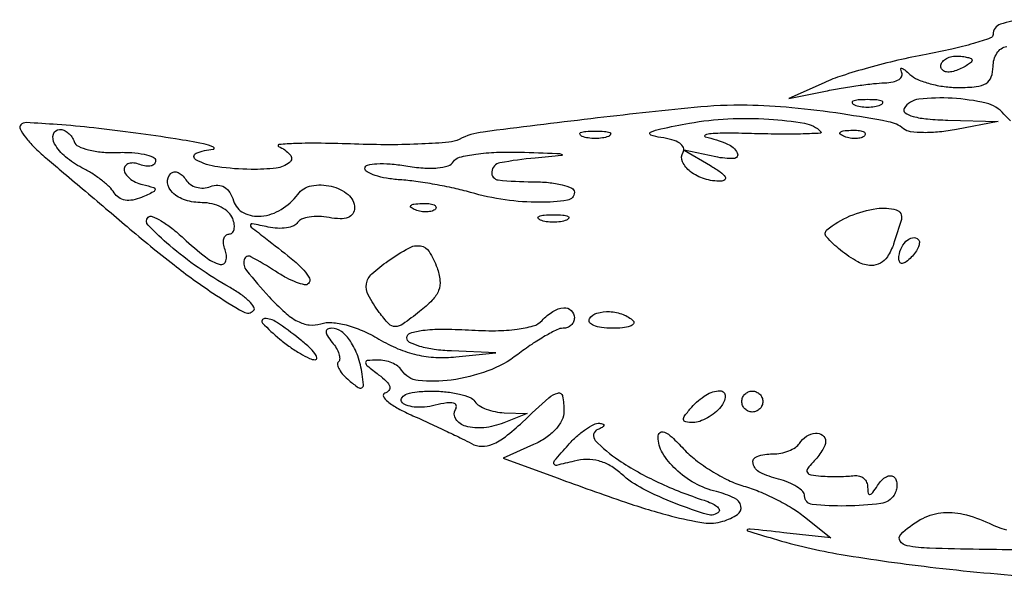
# Model space of a CAD drawing. Extents: x 22 to 658, y 11 to 369.
# Tile 1 of 14: x 104 to 198, y 11 to 64. Entities that reach past the tile are written whole.
import ezdxf

# ---------------------------------------------------------------- set-up
doc = ezdxf.new("R2010")
doc.units = 0

msp = doc.modelspace()

# ---------------------------------------------------------------- linework, layer by layer
for points in [[(199.930561, 64.479528, 0.065164), (197.703741, 64.042906, 0.322268), (197, 63.064444, -0.320686), (196.764689, 62.735288, -0.010303), (195.119792, 62.210392, -0.016341), (193.052935, 61.670275, -0.010179), (190.599292, 61.166327, 0.011879), (187.903139, 60.603011, 0.010197), (185.094938, 59.885601, 0.010317), (182.571246, 59.129346, 0.028843), (180.849292, 58.462552), (177.5, 56.938153), (181, 57.662621, -0.009164), (182.497912, 57.944151, -0.007554), (184.104762, 58.19086, -0.007642), (185.586881, 58.372512, -0.020121), (186.654508, 58.443544, 0.046131), (187.440981, 58.537096, 0.093277), (188.014211, 58.777166, 0.158394), (188.28544, 59.116721, 0.219316), (188.257804, 59.5, -0.095269), (188.172546, 59.762712, -0.546022), (188.264104, 59.839062, -0.095425), (188.560865, 59.67895, -0.015783), (189.053296, 59.25, 0.08806), (189.79916, 58.769281, 0.033526), (190.973781, 58.367188, 0.031928), (192.337816, 58.09217, 0.033793), (193.7, 58, 0.025308), (195.394462, 58.085821, 0.111371), (196.3375, 58.401515, 0.173363), (196.829939, 59.007221, 0.08503), (197, 60, -0.138614), (197.363497, 61.285996, -0.211735), (198.303987, 61.93294, -0.172275)], [(198.671224, 54.8234, -0.047093), (198.035174, 55.457618, 0.164079), (196.33059, 56.509315, 0.042709), (193.098588, 56.971985, 0.04149), (189.907583, 56.888641, 0.231027), (188.5, 56, 0.405511), (188.591694, 55.583946, 0.081015), (189.357135, 55.240559, 0.042599), (190.74216, 54.995851, 0.016457), (192.690983, 54.885001), (197.5, 54.770002), (193.5, 53.989782, -0.02351), (191.89136, 53.753856, -0.028347), (190.365478, 53.689833, -0.028994), (189.103345, 53.781773, -0.138587), (188.446307, 54.064306, 0.124859), (186.990206, 54.737563, 0.008981), (182.571851, 55.480999, 0.013571), (177.769557, 56.06785, 0.019612), (173.5, 56.303941, 0.028854), (168.44582, 56.093203, 0.004589), (158.588963, 55.0191, 0.002368), (148.287176, 53.751243, 0.085036), (146, 53.051611, -0.09639), (144.997393, 52.769449, -0.009159), (142.44375, 52.606229, -0.011431), (139.364836, 52.536475, -0.008767), (136, 52.596178, 0.005367), (132.822109, 52.674178, 0.01143), (130.364062, 52.651923, 0.015282), (128.779282, 52.552788, 0.778746), (128.75, 52.364734, -0.107672), (129.849329, 51.585722, -0.427803), (129.798591, 50.848315, -0.145521), (128.520804, 50.301134, -0.032358), (126.120978, 50.178894, -0.030488), (122.93678, 50.417379, -0.088413), (120.842512, 51.093039, -0.624568), (120.863847, 51.716072, -0.094139), (122.5, 52.103073, 0.791572), (122.537008, 52.298558, 0.053233), (121.567242, 52.611734, 0.013063), (118.911445, 53.094674, 0.004708), (115.111887, 53.646939, 0.006154), (111.086209, 54.14304, 0.009506), (107.595541, 54.462618, 0.004402), (104.650214, 54.649848, 0.213533), (104.111887, 54.443482, 0.33092), (104.054941, 54.053033, 0.038866), (104.560992, 53.267023, 0.034387), (105.394102, 52.314185, 0.020765), (106.5, 51.3002, -0.00045), (107.980959, 50.049144, -0.000176), (110.021777, 48.320754, -0.000175), (112.227852, 46.449743, -0.000218), (114.276262, 44.709687, 0.009859), (118.755824, 41.050767, 0.019689), (122.463158, 38.371392, 0.016218), (125.393327, 36.55869, 0.33889), (126.35264, 36.685974, 0.352795), (126.388951, 37.023798, 0.056037), (125.937475, 37.57845, 0.041569), (125.152157, 38.229963, 0.023494), (124.105126, 38.890007, -0.022983), (121.078892, 40.793415, -0.02567), (118.354378, 42.902406, -0.020197), (116.279739, 44.836883, -0.412621), (116.281857, 45.61519, -0.304515), (116.6735, 45.692222, -0.034708), (117.5206, 45.265789, -0.032566), (118.556683, 44.555651, -0.020427), (119.674301, 43.601186, 0.02041), (121.76954, 41.811693, 0.099093), (123.15714, 41.109454, 0.429558), (123.716346, 41.445032, 0.147369), (123.638374, 42.5, -0.053929), (123.486381, 43.074463, -0.097172), (123.507165, 43.559375, -0.145365), (123.691449, 43.877331, -0.191493), (124, 44, 0.191493), (124.308551, 44.122669, 0.145365), (124.492835, 44.440625, 0.097172), (124.513619, 44.925537, 0.053929), (124.361626, 45.5, 0.117307), (123.968995, 46.073965, 0.065417), (123.269495, 46.559375, 0.059626), (122.387395, 46.888269, 0.059514), (121.452028, 47, -0.075993), (119.846321, 47.245464, -0.111885), (118.617231, 47.959404, -0.17783), (118.143718, 48.892184, -0.229706), (118.454237, 49.787571, -0.170931), (118.764951, 49.936442, -0.127105), (119.14431, 49.881188, -0.094758), (119.539164, 49.618842, -0.060531), (119.884323, 49.18717, 0.105895), (120.300045, 48.753766, 0.081794), (120.896113, 48.478959, 0.077856), (121.577663, 48.40136, 0.081273), (122.239608, 48.538452, -0.095246), (122.957348, 48.666457, -0.135926), (123.575345, 48.486322, -0.117417), (124.074622, 47.984857, -0.060603), (124.444445, 47.175038, 0.19971), (125.415979, 46.025251, 0.144987), (127.081126, 45.710138, 0.112332), (128.999384, 46.355777, 0.096192), (130.576196, 47.796084, -0.188083), (131.880363, 48.614016, -0.106171), (133.773291, 48.57006, -0.112867), (135.398555, 47.765737, -0.225317), (136, 46.498833, -0.148532), (135.831388, 45.943762, -0.155795), (135.385112, 45.588834, -0.098497), (134.630689, 45.462119, -0.037376), (133.563938, 45.574184, 0.037694), (132.590007, 45.675872, 0.046231), (131.67752, 45.617652, 0.05295), (130.949496, 45.422488, 0.163818), (130.562942, 45.101843, -0.159934), (130.186782, 44.784981, -0.057544), (129.503313, 44.597372, -0.049777), (128.651305, 44.551776, -0.041126), (127.749004, 44.6681, 0.003459), (126.212235, 44.985221, 0.404234), (126.055424, 44.884329, 0.291602), (126.12834, 44.676011, 0.002605), (127.5, 43.608326, -0.006097), (129.939051, 41.682286, -0.033544), (131.167355, 40.543346, -0.078059), (131.686682, 39.784679, -0.317535), (131.596995, 39.263661, -0.25622), (131.233926, 39.157784, -0.035134), (130.45042, 39.390003, -0.033221), (129.486292, 39.82611, -0.022211), (128.444444, 40.444444, 0.022536), (126.091296, 41.838968, 0.488264), (125.453641, 41.555341, 0.235922), (125.686472, 40.51181, 0.014315), (127.839812, 38.01424, 0.023869), (129.333431, 36.528004, 0.063348), (130.566469, 35.66866, 0.091463), (131.67888, 35.324896, 0.106558), (132.778479, 35.429692, -0.096482), (133.835245, 35.55172, -0.045043), (135.199921, 35.321074, -0.039251), (136.737527, 34.784218, -0.029675), (138.329442, 33.968131, 0.033735), (140.152089, 33.052356, 0.042822), (141.943709, 32.473384, 0.043946), (143.768805, 32.217797, 0.038728), (145.690873, 32.268007), (149.5, 32.663794), (145.25, 32.831897, -0.024133), (143.621414, 32.975239, -0.037894), (142.248437, 33.270461, -0.04381), (141.267297, 33.656793, -0.284341), (141, 34.088821, -0.325439), (141.329956, 34.542071, -0.046365), (142.521316, 34.808006, -0.033184), (144.348286, 34.91888, -0.012968), (146.875763, 34.838821, 0.015625), (149.480322, 34.770169, 0.030967), (151.541286, 34.908067, 0.038736), (153.066848, 35.227105, 0.135205), (153.915189, 35.75, -0.063997), (154.955756, 36.614664, -0.121758), (155.981573, 36.958243, -0.213107), (156.696552, 36.70608, -0.205783), (157, 36, -0.105836), (156.918323, 35.618453, -0.099299), (156.68665, 35.29375, -0.096207), (156.340487, 35.076095, -0.092633), (155.933278, 35, 0.11464), (155.33499, 34.860998, 0.016404), (154.21709, 34.265625, 0.017924), (152.922011, 33.457243, 0.014436), (151.588887, 32.5, -0.074306), (148.732324, 30.927321, -0.055174), (145.232549, 30.05345, -0.059149), (142.092989, 30.002288, -0.232919), (140.5, 31, 0.102035), (140.140282, 31.380796, 0.053412), (139.566787, 31.696908, 0.049942), (138.883649, 31.906164, 0.054114), (138.190983, 31.968197, 0.017653), (137.219116, 31.915559, 0.411431), (137.057084, 31.723477, 0.206101), (137.219881, 31.415608, 0.007273), (138.303003, 30.569198, -0.02838), (139.055234, 29.928457, -0.123569), (139.365021, 29.437216, -0.263154), (139.290745, 29.066809, -0.134936), (138.884585, 28.794862, 0.46344), (138.762584, 28.49038, 0.103126), (139.172992, 27.995517, 0.044605), (140.160143, 27.343471, 0.019053), (141.581582, 26.645418, -0.003192), (143.205063, 25.911098, -0.003056), (144.842812, 25.145531, -0.003027), (146.279822, 24.452376, -0.01097), (147.181181, 23.986061, 0.118774), (148.157681, 23.723228, 0.106827), (149.188783, 23.917641, 0.06718), (150.413816, 24.640958, 0.020962), (152.036937, 26.034504, -0.005164), (154.565446, 28.348053, -0.118518), (155.422429, 28.810421, -0.439207), (155.874422, 28.521441, -0.043593), (156, 27.083818, -0.114727), (155.79819, 26.215872, -0.069958), (155.204158, 25.341208, -0.059717), (154.279655, 24.538144, -0.044832), (153.099955, 23.883951), (150.199911, 22.600266), (155.349955, 20.705616, 0.005703), (161.877524, 18.38836, 0.018409), (166.284635, 17.059298, 0.025625), (169.366587, 16.418994, 0.115747), (171.186335, 16.55914, 0.0676), (172.585929, 17.222024, 0.311432), (172.908738, 18.008122, 0.234575), (172.287066, 18.784816, 0.047306), (170.569927, 19.393093, -0.064382), (168.498742, 20.207148, -0.062793), (166.683318, 21.526628, -0.069521), (165.423384, 23.090882, -0.135632), (165, 24.62295, -0.222643), (165.194056, 25.037149, -0.290655), (165.599298, 25.089632, -0.08013), (166.327165, 24.595031, -0.016657), (167.418527, 23.49341, 0.041188), (168.58681, 22.424396, 0.026042), (170.105231, 21.370687, 0.026098), (171.716824, 20.48525, 0.042989), (173.168527, 19.931711, -0.028969), (174.626256, 19.422149, -0.018557), (176.255755, 18.672236, -0.018647), (177.802344, 17.815823, -0.032859), (179, 16.981081), (181.5, 14.982517), (177, 15.47213, 0.000563), (173.795549, 15.817134, 0.156457), (173.531841, 15.762504, 0.658679), (173.543816, 15.652853, 0.001078), (176, 14.906623, 0.031988), (182.490828, 13.394746, 0.012758), (191.541969, 12.124995, 0.011872), (201.993347, 11.180555, 0.010258)], [(200.032166, 13.790063, 0.003815), (195.678571, 13.881685, -0.004727), (190.939949, 13.990051, -0.038857), (188.795135, 14.226922, -0.201434), (188.114526, 14.677926, -0.359181), (188.178571, 15.305954, -0.066624), (190.048679, 16.717194, -0.097093), (192.003542, 17.364642, -0.090776), (194.155556, 17.24658, -0.051847), (196.617773, 16.377089, 0.0368), (198.269052, 15.737569, 0.034431)]]:
    msp.add_lwpolyline(points, format="xyb")
for points in [[(195, 60.606989, -0.222225), (194.912889, 60.420671, -0.030693), (194.559375, 60.160341, -0.030395), (194.074558, 59.887494, -0.02136), (193.5, 59.638374, -0.055937), (192.925634, 59.488865, -0.100118), (192.440625, 59.516384, -0.147206), (192.122486, 59.710807, -0.184534), (192, 60.031385, -0.152681), (192.115494, 60.400789, -0.098158), (192.440625, 60.715469, -0.08088), (192.926468, 60.92777, -0.062722), (193.5, 61, -0.024748), (194.074824, 60.971531, -0.039339), (194.559375, 60.884553, -0.046727), (194.903916, 60.758929, -0.289661)], [(183.75, 56.337719, 0.057986), (184.320008, 56.181385, 0.037979), (185, 56.12966, 0.037979), (185.679992, 56.181385, 0.057986), (186.25, 56.337719, 0.174857), (186.459382, 56.525001, 0.447206), (186.398438, 56.693942, 0.078554), (185.89144, 56.810911, 0.017491), (185, 56.842105, 0.017491), (184.10856, 56.810911, 0.078554), (183.601562, 56.693942, 0.447206), (183.540618, 56.525001, 0.174857)], [(180.549262, 53.784072, -0.649502), (180.491722, 53.634234, -0.005474), (178.851263, 53.566694, -0.009679), (176.770583, 53.544131, -0.005295), (174.220038, 53.592864, 0.005919), (171.764216, 53.636723, 0.017042), (170.061511, 53.58893, 0.080193), (169.488724, 53.459529, 0.728174), (169.5, 53.299171, -0.03727), (171.628326, 52.602526, -0.176761), (172.559268, 51.75122, -0.553953), (172.246729, 51.219757, -0.059256), (170.5, 51.379023), (167.5, 52.016262), (170, 50.543566, -0.020148), (170.943032, 49.935594, -0.092171), (171.396666, 49.471539, -0.37364), (171.361537, 49.191832, -0.18127), (171, 49.050748, -0.078856), (169.431501, 49.278142, -0.088447), (168.078177, 49.978906, -0.12216), (167.332873, 50.912999, -0.251062), (167.388839, 51.820138, 0.247384), (167.418882, 52.257749, 0.143538), (167.070164, 52.670407, 0.078812), (166.325682, 53.00892, 0.035142), (165.266955, 53.222649, -0.051682), (164.296693, 53.452096, -0.663234), (164.279436, 53.721088, -0.065712), (165.25479, 54.057771, -0.004987), (168, 54.589074, -0.033209), (171.673379, 55.012672, -0.028126), (175.582393, 54.982095, -0.02563), (178.991156, 54.587288, -0.155957)], [(109.223102, 52.830693, 0.205461), (109.618056, 52.38672, 0.047858), (110.578729, 52.043825, 0.041497), (111.85718, 51.831932, 0.029728), (113.306436, 51.800242, -0.023964), (114.722029, 51.7856, -0.038734), (115.915015, 51.622723, -0.046134), (116.764707, 51.35492, -0.30203), (117, 51.000933, -0.19128), (116.877336, 50.692026, -0.145425), (116.559375, 50.507439, -0.097261), (116.07446, 50.486455, -0.053988), (115.5, 50.638374, 0.06016), (114.925846, 50.782677, 0.106004), (114.440625, 50.741255, 0.15007), (114.121976, 50.525913, 0.171292), (114, 50.180313, 0.148428), (114.129443, 49.753874, 0.072303), (114.514062, 49.327334, 0.061893), (115.080653, 48.964927, 0.052711), (115.75, 48.728082, -0.010287), (116.816492, 48.449684, -0.358662), (116.953809, 48.251588, -0.26895), (116.796113, 48.025028, -0.00727), (115.649075, 47.509041, -0.054669), (114.819241, 47.253294, -0.088939), (114.084037, 47.24424, -0.105881), (113.48149, 47.482165, -0.10796), (113.034165, 47.944719, 0.06478), (112.582673, 48.499678, 0.023961), (111.817178, 49.158375, 0.023271), (110.902958, 49.805679, 0.025923), (109.964059, 50.340437, -0.058783), (108.404564, 51.36961, -0.085905), (107.348594, 52.626757, -0.204562), (107.233974, 53.548634, -0.334427), (107.833333, 54, -0.105043), (108.244751, 53.912602, -0.070321), (108.654078, 53.656516, -0.066266), (108.999302, 53.277671, -0.071348)], [(160.25, 53.337719, -0.057986), (159.679992, 53.181385, -0.037979), (159, 53.12966, -0.037979), (158.320008, 53.181385, -0.057986), (157.75, 53.337719, -0.174857), (157.540618, 53.525001, -0.447206), (157.601562, 53.693942, -0.078554), (158.10856, 53.810911, -0.017491), (159, 53.842105, -0.017491), (159.89144, 53.810911, -0.078554), (160.398438, 53.693942, -0.447206), (160.459382, 53.525001, -0.174857)], [(184.729167, 53.395833, -0.126455), (184.402231, 53.202593, -0.060344), (183.916927, 53.123424, -0.05415), (183.359369, 53.160852, -0.051402), (182.8125, 53.316886, -0.054073), (182.395823, 53.538436, -0.470617), (182.37858, 53.720685, -0.168741), (182.670344, 53.862007, -0.018894), (183.416667, 53.921053, -0.028489), (184.112848, 53.910055, -0.077125), (184.592839, 53.799335, -0.208169), (184.77538, 53.614691, -0.296942)], [(153.25, 51.267795, 0.024051), (149.893856, 50.801963, 0.33), (149.10634, 49.952017, 0.415805), (149.736177, 49.170469, 0.026097), (153, 49, -0.023598), (154.532944, 48.92761, -0.037669), (155.825, 48.70625, -0.04382), (156.748945, 48.387127, -0.295869), (157, 48, -0.371747), (156.337425, 47.231992, -0.036308), (153.694411, 47.034594, -0.036342), (150.385009, 47.268919, -0.034003), (147.06805, 47.980484, 0.015818), (145.517727, 48.372496, 0.009824), (143.676944, 48.738722, 0.009854), (141.844417, 49.028876, 0.017522), (140.324652, 49.18487, -0.024954), (139.050775, 49.334783, -0.038642), (137.976616, 49.602534, -0.044815), (137.211009, 49.936294, -0.274102), (137, 50.292285, -0.349692), (137.240469, 50.594069, -0.041903), (138.144854, 50.722843, -0.035461), (139.403083, 50.70622, -0.02082), (140.897375, 50.517338, 0.022983), (142.554551, 50.315146, 0.041424), (143.922078, 50.325194, 0.052696), (144.935147, 50.525752, 0.181062), (145.456392, 50.929441, -0.198224), (146.025496, 51.340774, -0.023599), (147.586071, 51.636513, -0.0251), (149.567851, 51.815173, -0.017604), (151.809017, 51.825293, -0.000807), (155.326687, 51.71162, -0.084005), (155.799629, 51.614994, -0.790106), (155.784773, 51.506195, -0.001975)], [(143.729167, 46.395833, -0.126455), (143.402231, 46.202593, -0.060344), (142.916927, 46.123424, -0.05415), (142.359369, 46.160852, -0.051402), (141.8125, 46.316886, -0.054073), (141.395823, 46.538436, -0.470617), (141.37858, 46.720685, -0.168741), (141.670344, 46.862007, -0.018894), (142.416667, 46.921053, -0.028489), (143.112848, 46.910055, -0.077125), (143.592839, 46.799335, -0.208169), (143.77538, 46.614691, -0.296942)], [(188.238041, 45.404671, -0.011932), (187.495636, 43.052405, -0.06233), (186.900892, 41.833907, -0.124569), (186.236414, 41.22185, -0.124765), (185.361184, 41, -0.13061), (184.088489, 41.338223, -0.039405), (182.420828, 42.474896, -0.039404), (181.083013, 43.735781, -0.427669), (181.130952, 44.40014, -0.072807), (183.321817, 45.728787, -0.064936), (185.888788, 46.439497, -0.10584), (187.73965, 46.308826, -0.414353)], [(156.25, 45.337719, -0.057986), (155.679992, 45.181385, -0.037979), (155, 45.12966, -0.037979), (154.320008, 45.181385, -0.057986), (153.75, 45.337719, -0.174857), (153.540618, 45.525001, -0.447206), (153.601562, 45.693942, -0.078554), (154.10856, 45.810911, -0.017491), (155, 45.842105, -0.017491), (155.89144, 45.810911, -0.078554), (156.398438, 45.693942, -0.447206), (156.459382, 45.525001, -0.174857)], [(189.183333, 41.783333, -0.034019), (188.693024, 41.355562, -0.131573), (188.322581, 41.204271, -0.290264), (188.093678, 41.31173, -0.142677), (188, 41.633333, -0.094783), (188.175276, 42.54964, -0.102202), (188.674729, 43.309147, -0.145728), (189.299565, 43.647242, -0.253202), (189.85, 43.483333, -0.212536), (189.959631, 43.197768, -0.080535), (189.867292, 42.770833, -0.061283), (189.5985, 42.274266, -0.041736)], [(143.886067, 40.778953, -0.062906), (144.164753, 39.581526, -0.121197), (144.029919, 38.612077, -0.098776), (143.428938, 37.687397, -0.032771), (142.220306, 36.601333, -0.012549), (140.612548, 35.400735, -0.149483), (139.883785, 35.159592, -0.214299), (139.270847, 35.418324, -0.029455), (138.366463, 36.513509, -0.032697), (137.306905, 38.181213, -0.169743), (137.131085, 39.241361, -0.167063), (137.652989, 40.189923, -0.031439), (139.222506, 41.443296, -0.025427), (141.172469, 42.666286, -0.164159), (142.298742, 42.87579, -0.222412), (143.126946, 42.334122, -0.049937)], [(128.860784, 33.966731, 0.019496), (129.839727, 33.213841, 0.022568), (130.82891, 32.577727, 0.022363), (131.704235, 32.120195, 0.109667), (132.245643, 32, 0.465842), (132.398752, 32.182185, 0.119666), (132.22201, 32.5875, 0.045405), (131.634513, 33.230728, 0.018349), (130.727129, 34, 0.018639), (128.554914, 35.58128, 0.153641), (127.396665, 35.923228, 0.655332), (127.218592, 35.493375, 0.027186)], [(162.637722, 35.695611, -0.380548), (162.652947, 35.434082, -0.143875), (162.328328, 35.204336, -0.058498), (161.607391, 35.04822, -0.024102), (160.60765, 35, -0.03202), (159.601221, 35.064518, -0.067757), (158.848013, 35.267587, -0.13067), (158.462001, 35.566257, -0.310977), (158.444954, 35.910933, -0.187217), (159.162288, 36.452948, -0.082243), (160.364571, 36.589151, -0.075716), (161.656243, 36.324014, -0.108371)], [(133.868879, 33.657991, -0.039536), (134.257441, 33.106395, -0.055825), (134.504053, 32.558771, -0.070463), (134.584056, 32.09522, -0.206775), (134.467158, 31.800491, 0.255973), (134.382225, 31.509745, 0.075556), (134.554992, 31.061384, 0.055298), (134.938161, 30.53487, 0.034635), (135.490046, 30.008261, 0.016363), (136.349397, 29.341314, 0.277072), (136.692372, 29.311505, 0.308155), (136.854723, 29.595671, 0.018893), (136.735282, 30.61576, 0.043664), (136.307002, 32.353734, 0.064629), (135.613978, 33.759707, 0.082319), (134.75172, 34.682852, 0.165286), (133.818538, 35, 0.114277), (133.427822, 34.909519, 0.296551), (133.286145, 34.672674, 0.137229), (133.415243, 34.269998, 0.027438)], [(147.5, 28, 0.118215), (147.891296, 27.611445, 0.046197), (148.580088, 27.27513, 0.042416), (149.425029, 27.034806, 0.040874), (150.309017, 26.936614), (152.5, 26.873227), (150.248886, 25.968426, -0.069418), (148.362082, 25.49957, -0.094561), (146.619058, 25.645656, -0.175744), (145.677838, 26.317761, -0.297412), (145.654897, 27.250628, 0.205221), (145.711616, 27.629113, 0.286477), (145.469269, 27.857942, 0.09064), (144.808533, 27.869785, 0.020763), (143.710438, 27.642173, -0.039504), (142.674333, 27.467582, -0.04952), (141.700543, 27.478282, -0.057871), (140.922925, 27.656718, -0.17064), (140.502268, 27.99633, -0.329578), (140.535547, 28.395579, -0.129602), (141.02069, 28.722617, -0.060529), (141.996471, 28.935148, -0.023391), (143.381966, 29, -0.026472), (144.767232, 28.926607, -0.033102), (146.035388, 28.70625, -0.035024), (147.038636, 28.386825, -0.161112)], [(171, 27.5, -0.04944), (170.418975, 26.926051, -0.041853), (169.704558, 26.440625, -0.043771), (168.971047, 26.108055, -0.084749), (168.338129, 26, -0.042547), (167.64391, 26.05918, -0.340761), (167.440303, 26.280441, -0.18813), (167.552824, 26.664666, -0.016495), (168.210573, 27.461963, -0.071001), (169.571802, 28.623156, -0.138593), (170.928243, 29.026556, -0.436362), (171.406049, 28.525371, -0.159158)], [(175, 28, -0.099038), (174.923658, 27.618362, -0.097945), (174.70625, 27.29375, -0.097945), (174.381638, 27.076342, -0.099038), (174, 27, -0.099038), (173.618362, 27.076342, -0.097945), (173.29375, 27.29375, -0.097945), (173.076342, 27.618362, -0.099038), (173, 28, -0.099038), (173.076342, 28.381638, -0.097945), (173.29375, 28.70625, -0.097945), (173.618362, 28.923658, -0.099038), (174, 29, -0.099038), (174.381638, 28.923658, -0.097945), (174.70625, 28.70625, -0.097945), (174.923658, 28.381638, -0.099038)], [(159.229689, 25.330949, 0.527842), (159.001455, 24.295198, 0.057349), (161.236778, 22.405638, 0.038165), (165.023722, 20.282874, 0.03023), (169.393128, 18.567139, -0.029062), (170.085301, 18.297207, -0.057489), (170.588865, 17.992064, -0.100275), (170.837254, 17.70382, -0.336052), (170.805286, 17.471952, -0.27619), (169.720434, 17.199039, -0.019652), (166.652341, 18.256076, -0.027103), (163.556322, 19.658329, -0.063556), (161.4731, 21.103245, 0.05085), (160.425631, 21.869772, 0.067251), (159.336041, 22.325099, 0.069167), (158.189339, 22.467346, 0.057963), (156.9731, 22.307731, -0.005744), (155.297063, 21.906803, -0.376316), (155.054735, 22.038099, -0.271901), (155.111147, 22.35429, -0.00398), (156.404988, 23.843008, -0.027889), (157.214696, 24.662816, -0.03252), (158.072045, 25.343193, -0.034397), (158.858196, 25.811268, -0.135886), (159.404988, 25.921053, -0.061328), (159.742025, 25.854668, -0.405973), (159.814244, 25.716799, -0.199067), (159.668424, 25.537123, -0.028377)], [(181, 24.2, -0.102712), (180.919239, 23.811004, -0.032763), (180.6475, 23.2825, -0.031128), (180.259244, 22.71821, -0.030136), (179.8, 22.2, 0.039063), (179.276572, 21.587707, 0.294718), (179.25625, 21.225316, 0.226275), (179.595465, 20.988963, 0.025708), (180.55, 20.881517, 0.010369), (181.388142, 20.848018, 0.008227), (182.294375, 20.84552, 0.008331), (183.135071, 20.871052, 0.02053), (183.75, 20.925354, -0.104183), (184.227943, 20.887766, -0.11134), (184.637311, 20.659928, -0.109632), (184.913701, 20.275035, -0.098452), (185.015313, 19.793837, 0.042602), (185.068123, 19.25103, 0.415123), (185.240092, 19.132948, 0.191098), (185.504623, 19.299862, 0.016589), (185.96094, 19.97104, -0.050682), (186.365108, 20.486257, -0.082329), (186.810236, 20.8177, -0.117288), (187.222887, 20.919662, -0.201182), (187.545763, 20.787571, -0.120407), (187.746316, 20.457309, -0.077348), (187.814383, 20.012031, -0.070172), (187.744093, 19.523191, -0.067766), (187.541119, 19.066531, -0.226352), (186.272102, 18.249511, -0.029208), (182.960217, 18.022562, -0.028367), (179.727879, 18.173616, -0.384238), (179, 18.980948, 0.196992), (178.827615, 19.401511, 0.05533), (178.265625, 19.858059, 0.046776), (177.457085, 20.277157, 0.034719), (176.5, 20.589356, -0.051736), (174.740381, 21.230242, -0.226315), (174.068739, 22.072799, -0.387024), (174.452985, 22.758658, -0.08057), (175.940983, 23, 0.046881), (176.729296, 23.074077, 0.046318), (177.49335, 23.29375, 0.050262), (178.123976, 23.616444, 0.111412), (178.5, 24, -0.11067), (179.164115, 24.679405, -0.124768), (180.026604, 24.972982, -0.182251), (180.71143, 24.775527, -0.236659)]]:
    msp.add_lwpolyline(points, format="xyb", close=True)

doc.saveas('drawing.dxf')
